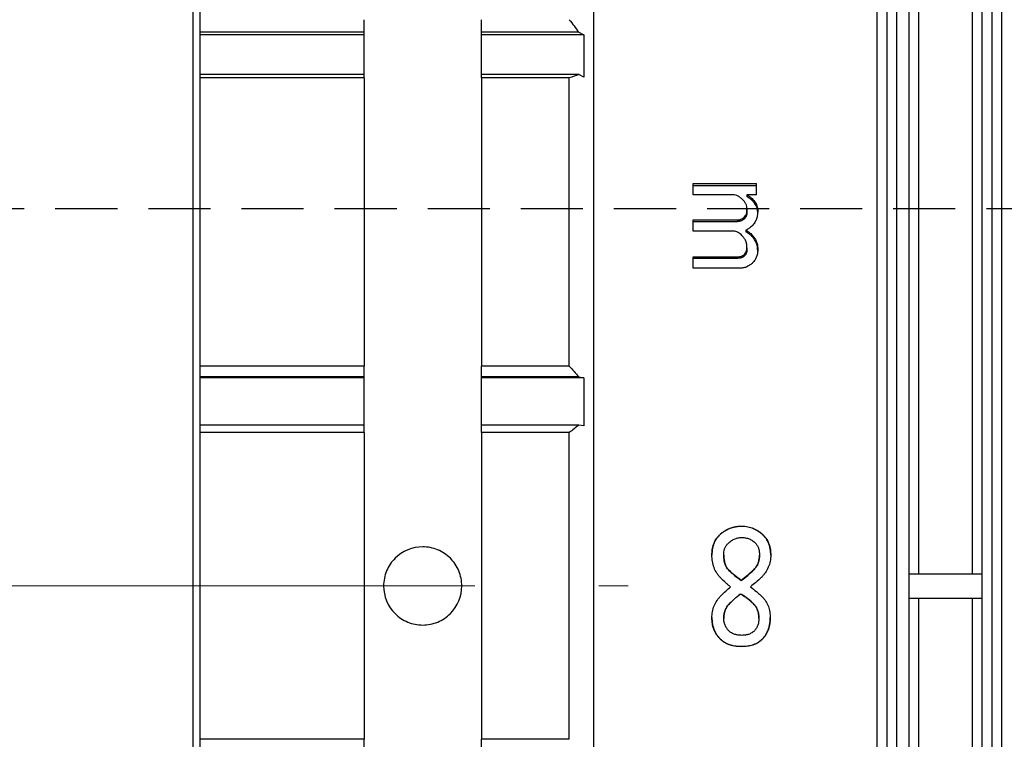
# Model space of a CAD drawing. Header units: millimetres. Extents: x 10 to 287, y 8 to 201.
# Tile 8 of 27: x 85 to 105, y 110 to 124. Entities that reach past the tile are written whole.
import ezdxf

# ---------------------------------------------------------------- set-up
doc = ezdxf.new("R2010")
doc.units = ezdxf.units.MM
doc.linetypes.add('CENTERX2', pattern=[20.32, 12.7, -2.54, 2.54, -2.54])
doc.linetypes.add('HIDDEN', pattern=[1.905, 1.27, -0.635])
doc.layers.add('補助線', color=252, linetype='Continuous', plot=False)
doc.styles.add('SLDTEXTSTYLE2', font='TXT', dxfattribs={"width": 0.7, "bigfont": 'bigfont'})
doc.dimstyles.new('SLDDIMSTYLE0', dxfattribs={"dimtxt": 3.638021, "dimasz": 3, "dimexe": 0, "dimexo": 0.0625, "dimgap": 0.909505, "dimtad": 3, "dimdec": 1, "dimrnd": 1e-09, "dimzin": 12, "dimdsep": 46, "dimtxsty": 'SLDTEXTSTYLE2', "dimsah": 1, "dimcen": 0.09, "dimadec": 0, "dimazin": 3, "dimtfac": 1, "dimtdec": 3, "dimtofl": 0, "dimtmove": 0, "dimatfit": 3, "dimfxl": 1, "dimfrac": 2, "dimtolj": 1, "dimtzin": 12, "dimarcsym": 0})
doc.dimstyles.new('SLDDIMSTYLE2', dxfattribs={"dimtxt": 3.638021, "dimasz": 3, "dimexe": 0, "dimexo": 0.0625, "dimgap": 0.909505, "dimtad": 3, "dimdec": 0, "dimrnd": 1e-09, "dimzin": 12, "dimdsep": 46, "dimtxsty": 'SLDTEXTSTYLE2', "dimsah": 1, "dimcen": 0.09, "dimadec": 0, "dimazin": 3, "dimtfac": 1, "dimtdec": 3, "dimtofl": 0, "dimtmove": 0, "dimatfit": 3, "dimfxl": 1, "dimfrac": 2, "dimtolj": 1, "dimtzin": 12, "dimarcsym": 0})

# ---------------------------------------------------------------- blocks, each defined once
blk = doc.blocks.new('_D')
at = {"color": 7, "linetype": 'Continuous', "lineweight": 0, "transparency": 16777216}
for p, q in [((66.389, 113.694), (66.389, 172.294)), ((120.142, 132.244), (120.142, 172.294)), ((66.389, 171.294), (120.142, 171.294))]:
    blk.add_line(p, q, dxfattribs=at)
at = {"color": 7, "linetype": 'Continuous', "lineweight": 18, "transparency": 16777216}
for points in [[(66.389, 171.294), (69.389, 170.794), (69.389, 171.794)], [(120.142, 171.294), (117.142, 171.794), (117.142, 170.794)]]:
    blk.add_solid(points, dxfattribs=at)
at = {"color": 7, "linetype": 'Continuous', "lineweight": 18, "transparency": 16777216, "insert": (91.819, 175.387), "char_height": 3.175, "attachment_point": 1, "style": 'SLDTEXTSTYLE2'}
blk.add_mtext('53.8', dxfattribs=at)
blk = doc.blocks.new('_D_2')
at = {"color": 7, "linetype": 'Continuous', "lineweight": 0, "transparency": 16777216}
for p, q in [((97.222, 134.684), (174.272, 134.684)), ((173.272, 134.684), (173.272, 90.705)), ((97.222, 90.705), (174.272, 90.705))]:
    blk.add_line(p, q, dxfattribs=at)
at = {"color": 7, "linetype": 'Continuous', "lineweight": 18, "transparency": 16777216}
for points in [[(173.272, 134.684), (172.772, 131.684), (173.772, 131.684)], [(173.272, 90.705), (173.772, 93.705), (172.772, 93.705)]]:
    blk.add_solid(points, dxfattribs=at)
at = {"color": 7, "linetype": 'Continuous', "lineweight": 18, "transparency": 16777216, "char_height": 3.175, "attachment_point": 1, "rotation": 90, "style": 'SLDTEXTSTYLE2'}
for s, insert in [('44', (169.18, 112.869)), ('%%c', (169.18, 108.847))]:
    blk.add_mtext(s, dxfattribs=dict(at, insert=insert))

msp = doc.modelspace()

# ---------------------------------------------------------------- linework, layer by layer
at = {"color": 7, "linetype": 'Continuous', "lineweight": 25}
for p, q in [((88.5259, 84.4479), (88.5259, 140.9408)), ((88.6724, 84.8015), (88.6724, 140.5873)), ((96.7224, 91.1944), (96.7224, 134.1944)), ((102.5224, 91.1944), (102.5224, 134.1944)), ((103.3724, 112.9444), (103.3724, 134.1944)), ((104.4724, 112.9444), (104.4724, 134.1944)), ((105.0724, 94.0748), (105.0724, 134.1944)), ((102.7224, 91.3944), (102.7224, 133.9944)), ((103.1724, 112.9444), (103.1724, 133.9944)), ((104.6724, 112.9444), (104.6724, 133.9944)), ((104.8724, 94.248), (104.8724, 133.9944)), ((102.9224, 93.8944), (102.9224, 131.4944)), ((92.0224, 124.0274), (92.0224, 124.2858)), ((94.4224, 124.0274), (94.4224, 124.2858)), ((92.0224, 124.0274), (88.6724, 124.0274)), ((92.0224, 123.9774), (88.6724, 123.9774)), ((92.0224, 123.9774), (92.0224, 124.0274)), ((92.0224, 123.1614), (92.0224, 123.9774)), ((96.4166, 124.0274), (94.4224, 124.0274)), ((94.4224, 123.9774), (94.4224, 124.0274)), ((96.5166, 123.9774), (94.4224, 123.9774)), ((94.4224, 123.1614), (94.4224, 123.9774)), ((96.4166, 124.0274), (96.5166, 123.9774)), ((92.0224, 123.1614), (88.6724, 123.1614)), ((92.0224, 123.0921), (88.6724, 123.0921)), ((92.0224, 123.0921), (92.0224, 123.1614)), ((92.0224, 123.0921), (92.0224, 117.1915)), ((96.4166, 123.1614), (94.4224, 123.1614)), ((94.4224, 123.0921), (94.4224, 123.1614)), ((96.2224, 123.0921), (94.4224, 123.0921)), ((94.4224, 123.0921), (94.4224, 117.1915)), ((96.2224, 117.1915), (96.2224, 123.0921)), ((96.5166, 123.1114), (96.4166, 123.1614)), ((98.7571, 120.9317), (100.0544, 120.9317)), ((98.7571, 120.7033), (98.7571, 120.9317)), ((98.7571, 120.8934), (100.0544, 120.8934)), ((100.0544, 120.7033), (100.0544, 120.9317)), ((99.568, 120.7033), (98.7571, 120.7033)), ((100.0544, 120.7033), (99.8575, 120.7033)), ((99.8575, 120.7033), (99.8575, 120.6661)), ((99.8575, 120.4015), (99.8575, 120.3656)), ((100.0776, 120.3798), (100.0776, 120.3441)), ((98.7571, 120.188), (99.6606, 120.188)), ((98.7571, 119.9563), (98.7571, 120.188)), ((98.7571, 120.1531), (99.6606, 120.1531)), ((99.6606, 120.188), (99.6606, 120.1531)), ((99.7996, 120.239), (99.7996, 120.2039)), ((99.5795, 119.9563), (98.7571, 119.9563)), ((99.8344, 119.9781), (99.8344, 119.9442)), ((99.8575, 119.6173), (99.8575, 119.5851)), ((100.0776, 119.5844), (100.0776, 119.5524)), ((98.7571, 119.4339), (99.6722, 119.4339)), ((98.7571, 119.1992), (98.7571, 119.4339)), ((98.7571, 119.4025), (99.6722, 119.4025)), ((99.6722, 119.4339), (99.6722, 119.4025)), ((99.788, 119.4636), (99.788, 119.4321)), ((99.7185, 119.1992), (98.7571, 119.1992)), ((92.0224, 117.1915), (88.6724, 117.1915)), ((92.0224, 116.9723), (92.0224, 117.1915)), ((96.2224, 117.1915), (94.4224, 117.1915)), ((94.4224, 116.9723), (94.4224, 117.1915)), ((92.0224, 116.9723), (88.6724, 116.9723)), ((92.0224, 116.9549), (88.6724, 116.9549)), ((92.0224, 116.9549), (92.0224, 116.9723)), ((92.0224, 115.9875), (92.0224, 116.9549)), ((96.4166, 116.9723), (94.4224, 116.9723)), ((94.4224, 116.9549), (94.4224, 116.9723)), ((96.5166, 116.9549), (94.4224, 116.9549)), ((94.4224, 115.9875), (94.4224, 116.9549)), ((96.4166, 116.9723), (96.5166, 116.9549)), ((92.0224, 115.9875), (88.6724, 115.9875)), ((92.0224, 115.834), (92.0224, 115.9875)), ((96.4166, 115.9875), (94.4224, 115.9875)), ((94.4224, 115.834), (94.4224, 115.9875)), ((96.5166, 115.9701), (96.4166, 115.9875)), ((92.0224, 115.834), (88.6724, 115.834)), ((92.0224, 115.834), (92.0224, 109.5547)), ((96.2224, 115.834), (94.4224, 115.834)), ((94.4224, 115.834), (94.4224, 109.5547)), ((96.2224, 109.5547), (96.2224, 115.834)), ((99.7533, 113.9177), (99.7533, 113.912)), ((99.29, 113.7326), (99.29, 113.7278)), ((100.1934, 113.7326), (100.1934, 113.7278)), ((99.1394, 113.3276), (99.1394, 113.3246)), ((99.3826, 113.3246), (99.3826, 113.3276)), ((100.1124, 113.3246), (100.1124, 113.3276)), ((100.344, 113.3276), (100.344, 113.3246)), ((99.9965, 113.0249), (99.9965, 113.0265)), ((99.4869, 113.0134), (99.4869, 113.0149)), ((103.1724, 112.9444), (103.3724, 112.9444)), ((103.1724, 112.4444), (103.1724, 112.9444)), ((103.3724, 112.9444), (104.4724, 112.9444)), ((104.4724, 112.9444), (104.6724, 112.9444)), ((104.6724, 112.4444), (104.6724, 112.9444)), ((99.5216, 112.679), (99.5216, 112.6791)), ((99.7417, 112.8059), (99.7417, 112.8064)), ((99.927, 112.679), (99.927, 112.6791)), ((99.7301, 112.5292), (99.7301, 112.5284)), ((103.1724, 91.3944), (103.1724, 112.4444)), ((103.1724, 112.4444), (103.3724, 112.4444)), ((103.3724, 91.1944), (103.3724, 112.4444)), ((103.3724, 112.4444), (104.4724, 112.4444)), ((104.4724, 91.1944), (104.4724, 112.4444)), ((104.4724, 112.4444), (104.6724, 112.4444)), ((104.6724, 91.3944), (104.6724, 112.4444)), ((99.4985, 112.3332), (99.4985, 112.3315)), ((100.0081, 112.3102), (100.0081, 112.3084)), ((99.1394, 112.042), (99.1394, 112.0451)), ((99.3826, 112.0335), (99.3826, 112.0305)), ((100.1008, 112.0335), (100.1008, 112.0305)), ((100.3324, 112.042), (100.3324, 112.0451)), ((99.3131, 111.6022), (99.3131, 111.6073)), ((99.7533, 111.4519), (99.7533, 111.4577)), ((100.1703, 111.6022), (100.1703, 111.6073)), ((92.0224, 109.5547), (88.6724, 109.5547)), ((92.0224, 109.4012), (92.0224, 109.5547)), ((96.2224, 109.5547), (94.4224, 109.5547)), ((94.4224, 109.4012), (94.4224, 109.5547))]:
    msp.add_line(p, q, dxfattribs=at)
at = {"color": 7, "linetype": 'CENTERX2', "lineweight": 18}
msp.add_line((61.2665, 112.6944), (97.425, 112.6944), dxfattribs=at)
at = {"color": 7, "linetype": 'Continuous', "lineweight": 25}
for points in [[(96.2224, 124.2858), (96.2873, 124.1998), (96.352, 124.1137), (96.4166, 124.0274)], [(96.5166, 123.9774), (96.5243, 123.6887), (96.5243, 123.4), (96.5166, 123.1114)], [(96.4166, 123.1614), (96.352, 123.1382), (96.2873, 123.1152), (96.2224, 123.0921)], [(96.2224, 117.1915), (96.2873, 117.1185), (96.352, 117.0455), (96.4166, 116.9723)], [(96.5166, 116.9549), (96.5243, 116.6267), (96.5243, 116.2984), (96.5166, 115.9701)], [(96.4166, 115.9875), (96.352, 115.9363), (96.2873, 115.8851), (96.2224, 115.834)]]:
    msp.add_open_spline(points, degree=3, dxfattribs=at)
for points, knots in [([(99.7649, 120.6065), (99.751, 120.6187), (99.7233, 120.643), (99.6767, 120.6736), (99.6252, 120.6983), (99.587, 120.7017), (99.568, 120.7033)], [0, 0, 0, 0, 0.2503051, 0.5004036, 0.7502186, 1, 1, 1, 1]), ([(99.8575, 120.7033), (99.8863, 120.6836), (99.9438, 120.6442), (100.0162, 120.5696), (100.0577, 120.4948), (100.0753, 120.4299), (100.0768, 120.3965), (100.0776, 120.3798)], [0, 0, 0, 0, 0.2502174, 0.5001662, 0.749766, 0.8748425, 1, 1, 1, 1]), ([(99.8575, 120.4015), (99.8566, 120.4206), (99.8547, 120.4588), (99.8357, 120.5137), (99.8065, 120.5644), (99.7787, 120.5925), (99.7649, 120.6065)], [0, 0, 0, 0, 0.2501454, 0.4999768, 0.7498264, 1, 1, 1, 1]), ([(100.0776, 120.3441), (100.0766, 120.3661), (100.0753, 120.3827), (100.0732, 120.3951), (100.0728, 120.3977), (100.0721, 120.4016), (100.0717, 120.4036), (100.0704, 120.4096), (100.0694, 120.4136), (100.0663, 120.4257), (100.0637, 120.4338), (100.0578, 120.4503), (100.055, 120.4572), (100.0483, 120.4721), (100.0446, 120.4795), (100.0325, 120.5016), (100.0231, 120.5161), (100.0098, 120.534), (100.0079, 120.5365), (100.003, 120.5426), (100.0005, 120.5456), (99.9927, 120.5548), (99.9871, 120.5609), (99.9694, 120.5795), (99.9562, 120.592), (99.9397, 120.6062), (99.939, 120.6068), (99.9363, 120.6091), (99.935, 120.6102), (99.9308, 120.6136), (99.9279, 120.6159), (99.9188, 120.6231), (99.9123, 120.628), (99.8913, 120.6434), (99.8754, 120.6544), (99.8575, 120.6661)], [0, 0, 0, 0, 0.125, 0.125, 0.140625, 0.140625, 0.15625, 0.15625, 0.1875, 0.1875, 0.25, 0.25, 0.3125, 0.3125, 0.375, 0.375, 0.5, 0.5, 0.53125, 0.53125, 0.5625, 0.5625, 0.625, 0.625, 0.75, 0.75, 0.765625, 0.765625, 0.78125, 0.78125, 0.8125, 0.8125, 0.875, 0.875, 1, 1, 1, 1]), ([(99.7996, 120.239), (99.8098, 120.2503), (99.8301, 120.2728), (99.8467, 120.3145), (99.8565, 120.3575), (99.8572, 120.3868), (99.8575, 120.4015)], [0, 0, 0, 0, 0.2499136, 0.4997484, 0.7497408, 1, 1, 1, 1]), ([(99.8575, 120.3656), (99.857, 120.3462), (99.8562, 120.3316), (99.8549, 120.3208), (99.8546, 120.3185), (99.8541, 120.3149), (99.8538, 120.3131), (99.8529, 120.3078), (99.8522, 120.3042), (99.8498, 120.2936), (99.8479, 120.2864), (99.8433, 120.2721), (99.8403, 120.2639), (99.8343, 120.2505), (99.8312, 120.2443), (99.8261, 120.2361), (99.8249, 120.2344), (99.8213, 120.2293), (99.8192, 120.2266), (99.8121, 120.2178), (99.8064, 120.2113), (99.7996, 120.2039)], [0, 0, 0, 0, 0.25, 0.25, 0.28125, 0.28125, 0.3125, 0.3125, 0.375, 0.375, 0.5, 0.5, 0.625, 0.625, 0.75, 0.75, 0.8125, 0.8125, 0.875, 0.875, 1, 1, 1, 1]), ([(100.0776, 120.3798), (100.0766, 120.3514), (100.0746, 120.2946), (100.0563, 120.2105), (100.0262, 120.1445), (99.9928, 120.0967), (99.9721, 120.0757), (99.9618, 120.0652)], [0, 0, 0, 0, 0.2501107, 0.5001169, 0.7498465, 0.8749034, 1, 1, 1, 1]), ([(99.6606, 120.188), (99.6733, 120.1887), (99.6987, 120.1902), (99.7349, 120.2018), (99.7691, 120.2177), (99.7894, 120.2319), (99.7996, 120.239)], [0, 0, 0, 0, 0.2500047, 0.4998911, 0.7498443, 1, 1, 1, 1]), ([(99.7996, 120.2039), (99.786, 120.1945), (99.7756, 120.1877), (99.7667, 120.1825), (99.7633, 120.1806), (99.7579, 120.1778), (99.7551, 120.1765), (99.7467, 120.1725), (99.7407, 120.17), (99.7284, 120.1652), (99.7215, 120.1629), (99.7095, 120.1593), (99.7038, 120.1579), (99.693, 120.1559), (99.6888, 120.1554), (99.6762, 120.1541), (99.6689, 120.1536), (99.6606, 120.1531)], [0, 0, 0, 0, 0.25, 0.25, 0.3125, 0.3125, 0.375, 0.375, 0.5, 0.5, 0.625, 0.625, 0.75, 0.75, 0.875, 0.875, 1, 1, 1, 1]), ([(99.7533, 119.869), (99.7412, 119.88), (99.7169, 119.9021), (99.6755, 119.9293), (99.6301, 119.9517), (99.5964, 119.9548), (99.5795, 119.9563)], [0, 0, 0, 0, 0.250302, 0.5003848, 0.7502548, 1, 1, 1, 1]), ([(99.8575, 119.6173), (99.8566, 119.6405), (99.8547, 119.6869), (99.8349, 119.7543), (99.8023, 119.8171), (99.7696, 119.8517), (99.7533, 119.869)], [0, 0, 0, 0, 0.2501996, 0.5001422, 0.7500213, 1, 1, 1, 1]), ([(99.9618, 120.0652), (99.9424, 120.0483), (99.9036, 120.0144), (99.8574, 119.9902), (99.8344, 119.9781)], [0, 0, 0, 0, 0.5007953, 1, 1, 1, 1]), ([(99.8344, 119.9781), (99.852, 119.9672), (99.8873, 119.9454), (99.9518, 119.894), (100.0194, 119.8163), (100.0606, 119.7231), (100.0754, 119.6444), (100.0769, 119.6044), (100.0776, 119.5844)], [0, 0, 0, 0, 0.1252129, 0.250368, 0.5000279, 0.7496743, 0.8747947, 1, 1, 1, 1]), ([(100.0776, 119.5524), (100.0766, 119.5789), (100.0754, 119.5988), (100.0737, 119.6136), (100.0733, 119.6169), (100.0727, 119.6219), (100.0723, 119.6244), (100.0712, 119.6318), (100.0704, 119.6368), (100.0676, 119.6514), (100.0654, 119.6611), (100.0524, 119.7086), (100.0361, 119.7454), (100.0087, 119.7888), (100.0034, 119.7963), (99.9916, 119.8122), (99.9854, 119.82), (99.9656, 119.8431), (99.951, 119.858), (99.9188, 119.8867), (99.9032, 119.899), (99.8845, 119.9121), (99.8837, 119.9127), (99.8805, 119.9148), (99.8788, 119.916), (99.8734, 119.9196), (99.8694, 119.9222), (99.8564, 119.9305), (99.8461, 119.937), (99.8344, 119.9442)], [0, 0, 0, 0, 0.125, 0.125, 0.140625, 0.140625, 0.15625, 0.15625, 0.1875, 0.1875, 0.25, 0.25, 0.5, 0.5, 0.5625, 0.5625, 0.625, 0.625, 0.75, 0.75, 0.875, 0.875, 0.890625, 0.890625, 0.90625, 0.90625, 0.9375, 0.9375, 1, 1, 1, 1]), ([(99.788, 119.4636), (99.7983, 119.4742), (99.8188, 119.4953), (99.841, 119.5331), (99.8552, 119.5743), (99.8568, 119.603), (99.8575, 119.6173)], [0, 0, 0, 0, 0.2501899, 0.5000452, 0.7498596, 1, 1, 1, 1]), ([(99.8575, 119.5851), (99.8565, 119.5661), (99.8551, 119.5519), (99.8528, 119.5403), (99.8518, 119.5359), (99.85, 119.5292), (99.849, 119.5259), (99.8456, 119.5157), (99.8429, 119.5088), (99.8333, 119.488), (99.8259, 119.4758), (99.8153, 119.4619), (99.8142, 119.4607), (99.8103, 119.456), (99.8081, 119.4535), (99.8007, 119.4454), (99.7949, 119.4391), (99.788, 119.4321)], [0, 0, 0, 0, 0.25, 0.25, 0.3125, 0.3125, 0.375, 0.375, 0.5, 0.5, 0.75, 0.75, 0.8125, 0.8125, 0.875, 0.875, 1, 1, 1, 1]), ([(100.0776, 119.5844), (100.0767, 119.5594), (100.075, 119.5095), (100.057, 119.4361), (100.0253, 119.3664), (99.9907, 119.3285), (99.9734, 119.3095)], [0, 0, 0, 0, 0.2502429, 0.5002847, 0.7501737, 1, 1, 1, 1]), ([(99.6722, 119.4339), (99.6925, 119.4349), (99.723, 119.4365), (99.7619, 119.4486), (99.7793, 119.4586), (99.788, 119.4636)], [0, 0, 0, 0, 0.4997843, 0.7497989, 1, 1, 1, 1]), ([(99.788, 119.4321), (99.7765, 119.4255), (99.7676, 119.4208), (99.7598, 119.4175), (99.7569, 119.4163), (99.7523, 119.4146), (99.75, 119.4138), (99.7428, 119.4115), (99.7378, 119.4102), (99.73, 119.4084), (99.7289, 119.4082), (99.7249, 119.4074), (99.7228, 119.407), (99.7163, 119.406), (99.7116, 119.4054), (99.6965, 119.4038), (99.6851, 119.403), (99.6722, 119.4025)], [0, 0, 0, 0, 0.25, 0.25, 0.3125, 0.3125, 0.375, 0.375, 0.5, 0.5, 0.5625, 0.5625, 0.625, 0.625, 0.75, 0.75, 1, 1, 1, 1]), ([(99.9734, 119.3095), (99.9558, 119.2939), (99.9206, 119.2628), (99.8586, 119.2276), (99.7905, 119.2035), (99.7425, 119.2006), (99.7185, 119.1992)], [0, 0, 0, 0, 0.2502112, 0.5001793, 0.7501253, 1, 1, 1, 1]), ([(99.29, 113.7326), (99.3055, 113.7474), (99.3365, 113.7768), (99.4055, 113.8272), (99.5006, 113.8774), (99.6043, 113.9054), (99.6892, 113.9161), (99.7319, 113.9172), (99.7533, 113.9177)], [0, 0, 0, 0, 0.1251079, 0.2501764, 0.499954, 0.7498012, 0.874882, 1, 1, 1, 1]), ([(99.7533, 113.912), (99.7247, 113.9113), (99.7034, 113.9104), (99.6875, 113.9092), (99.684, 113.909), (99.6787, 113.9085), (99.676, 113.9083), (99.6681, 113.9075), (99.6628, 113.9069), (99.6469, 113.9049), (99.6363, 113.9033), (99.583, 113.8941), (99.5412, 113.8826), (99.4634, 113.8524), (99.4255, 113.8327), (99.3706, 113.7965), (99.3528, 113.7835), (99.3354, 113.7691), (99.3345, 113.7684), (99.3315, 113.7658), (99.3299, 113.7644), (99.3249, 113.76), (99.3212, 113.7568), (99.3094, 113.746), (99.3003, 113.7376), (99.29, 113.7278)], [0, 0, 0, 0, 0.125, 0.125, 0.140625, 0.140625, 0.15625, 0.15625, 0.1875, 0.1875, 0.25, 0.25, 0.5, 0.5, 0.75, 0.75, 0.875, 0.875, 0.890625, 0.890625, 0.90625, 0.90625, 0.9375, 0.9375, 1, 1, 1, 1]), ([(99.7533, 113.9177), (99.7737, 113.9171), (99.8146, 113.916), (99.8957, 113.9046), (99.9941, 113.8747), (100.1026, 113.8153), (100.1631, 113.7602), (100.1934, 113.7326)], [0, 0, 0, 0, 0.1251317, 0.2502187, 0.5000753, 0.7499741, 1, 1, 1, 1]), ([(100.1934, 113.7278), (100.1562, 113.7627), (100.1249, 113.7888), (100.0981, 113.8074), (100.0953, 113.8092), (100.091, 113.8121), (100.0889, 113.8135), (100.0824, 113.8178), (100.078, 113.8205), (100.0649, 113.8287), (100.0561, 113.8338), (100.0293, 113.8486), (100.0111, 113.8575), (99.9553, 113.8811), (99.9167, 113.8927), (99.8546, 113.9047), (99.8347, 113.9075), (99.812, 113.9094), (99.811, 113.9094), (99.8072, 113.9097), (99.8052, 113.9098), (99.7988, 113.9102), (99.7941, 113.9105), (99.7788, 113.9112), (99.7669, 113.9116), (99.7533, 113.912)], [0, 0, 0, 0, 0.25, 0.25, 0.265625, 0.265625, 0.28125, 0.28125, 0.3125, 0.3125, 0.375, 0.375, 0.5, 0.5, 0.75, 0.75, 0.875, 0.875, 0.890625, 0.890625, 0.90625, 0.90625, 0.9375, 0.9375, 1, 1, 1, 1]), ([(99.1394, 113.3276), (99.1407, 113.3646), (99.1434, 113.4386), (99.1701, 113.547), (99.2091, 113.6316), (99.2522, 113.6919), (99.2774, 113.7191), (99.29, 113.7326)], [0, 0, 0, 0, 0.2500674, 0.4999886, 0.7497782, 0.8748636, 1, 1, 1, 1]), ([(99.29, 113.7278), (99.2732, 113.7098), (99.2609, 113.6961), (99.2521, 113.6853), (99.2502, 113.683), (99.2474, 113.6794), (99.246, 113.6776), (99.2418, 113.6721), (99.2391, 113.6684), (99.231, 113.6572), (99.2258, 113.6495), (99.2159, 113.6337), (99.2118, 113.6267), (99.2033, 113.6111), (99.1991, 113.6031), (99.1873, 113.5782), (99.18, 113.5605), (99.1718, 113.5373), (99.1706, 113.5338), (99.1679, 113.5255), (99.1666, 113.5213), (99.1628, 113.5085), (99.1605, 113.4998), (99.1539, 113.473), (99.1502, 113.4543), (99.1468, 113.4323), (99.1466, 113.431), (99.1461, 113.4272), (99.1458, 113.4253), (99.145, 113.4194), (99.1446, 113.4154), (99.1432, 113.403), (99.1425, 113.3943), (99.1405, 113.3667), (99.1397, 113.3466), (99.1394, 113.3246)], [0, 0, 0, 0, 0.125, 0.125, 0.140625, 0.140625, 0.15625, 0.15625, 0.1875, 0.1875, 0.25, 0.25, 0.3125, 0.3125, 0.375, 0.375, 0.5, 0.5, 0.53125, 0.53125, 0.5625, 0.5625, 0.625, 0.625, 0.75, 0.75, 0.765625, 0.765625, 0.78125, 0.78125, 0.8125, 0.8125, 0.875, 0.875, 1, 1, 1, 1]), ([(99.4637, 113.5591), (99.4837, 113.5774), (99.5237, 113.614), (99.5942, 113.6553), (99.672, 113.6814), (99.7262, 113.6847), (99.7533, 113.6864)], [0, 0, 0, 0, 0.250117, 0.5001081, 0.7500273, 1, 1, 1, 1]), ([(99.7533, 113.6864), (99.7669, 113.6861), (99.7925, 113.6855), (99.8435, 113.6778), (99.9048, 113.6604), (99.9733, 113.6227), (100.0117, 113.5882), (100.0313, 113.5706)], [0, 0, 0, 0, 0.1318212, 0.2482942, 0.5001647, 0.7456303, 1, 1, 1, 1]), ([(100.1934, 113.7326), (100.206, 113.7191), (100.2312, 113.6919), (100.2743, 113.6316), (100.3133, 113.547), (100.34, 113.4386), (100.3427, 113.3646), (100.344, 113.3276)], [0, 0, 0, 0, 0.1251363, 0.2502215, 0.500011, 0.7499323, 1, 1, 1, 1]), ([(100.344, 113.3246), (100.3434, 113.3685), (100.3408, 113.4053), (100.3359, 113.4366), (100.3355, 113.4396), (100.3347, 113.4445), (100.3342, 113.4469), (100.333, 113.454), (100.3321, 113.4588), (100.3293, 113.4728), (100.3273, 113.482), (100.3207, 113.5088), (100.3157, 113.5258), (100.3085, 113.546), (100.3066, 113.5512), (100.3031, 113.5602), (100.3014, 113.5647), (100.2959, 113.5779), (100.2921, 113.5865), (100.2803, 113.6114), (100.2717, 113.627), (100.2579, 113.6489), (100.2524, 113.6572), (100.2416, 113.6722), (100.236, 113.6795), (100.2289, 113.6883), (100.2283, 113.689), (100.226, 113.6916), (100.2249, 113.693), (100.2211, 113.6974), (100.2183, 113.7006), (100.2091, 113.7109), (100.2018, 113.7188), (100.1934, 113.7278)], [0, 0, 0, 0, 0.25, 0.25, 0.265625, 0.265625, 0.28125, 0.28125, 0.3125, 0.3125, 0.375, 0.375, 0.5, 0.5, 0.53125, 0.53125, 0.5625, 0.5625, 0.625, 0.625, 0.75, 0.75, 0.8125, 0.8125, 0.875, 0.875, 0.890625, 0.890625, 0.90625, 0.90625, 0.9375, 0.9375, 1, 1, 1, 1]), ([(92.4224, 112.6944), (92.4224, 112.8001), (92.4432, 112.9038), (92.5235, 113.0976), (92.5829, 113.1863), (92.8043, 113.4077), (93.0132, 113.4943), (93.3263, 113.4944), (93.4312, 113.4737), (93.6249, 113.3936), (93.7131, 113.335), (93.8625, 113.1857), (93.9212, 113.0977), (94.0016, 112.9038), (94.0223, 112.7991), (94.0224, 112.4858), (93.936, 112.2769), (93.7149, 112.0554), (93.6261, 111.9958), (93.4326, 111.9154), (93.3287, 111.8945), (93.1176, 111.8943), (93.0138, 111.9149), (92.8197, 111.9952), (92.731, 112.0545), (92.5093, 112.2758), (92.4224, 112.4829), (92.4224, 112.6944)], [0, 0, 0, 0, 0.0625, 0.0625, 0.125, 0.125, 0.25, 0.25, 0.3125, 0.3125, 0.375, 0.375, 0.4375, 0.4375, 0.5, 0.5, 0.625, 0.625, 0.6875, 0.6875, 0.75, 0.75, 0.8125, 0.8125, 0.875, 0.875, 1, 1, 1, 1]), ([(99.3826, 113.3276), (99.3833, 113.3486), (99.3847, 113.3906), (99.3979, 113.4523), (99.4225, 113.5111), (99.45, 113.5431), (99.4637, 113.5591)], [0, 0, 0, 0, 0.2501938, 0.500343, 0.7502271, 1, 1, 1, 1]), ([(100.0313, 113.5706), (100.0455, 113.5539), (100.074, 113.5203), (100.0976, 113.458), (100.1104, 113.3934), (100.1117, 113.3495), (100.1124, 113.3276)], [0, 0, 0, 0, 0.2496602, 0.4995552, 0.7497434, 1, 1, 1, 1]), ([(99.3247, 112.8527), (99.3098, 112.8687), (99.2799, 112.9005), (99.2282, 112.9711), (99.1791, 113.0692), (99.1448, 113.1966), (99.1412, 113.2839), (99.1394, 113.3276)], [0, 0, 0, 0, 0.1251296, 0.2502098, 0.500033, 0.7499446, 1, 1, 1, 1]), ([(99.4869, 113.0149), (99.4773, 113.0253), (99.4583, 113.0461), (99.428, 113.0939), (99.4015, 113.1597), (99.385, 113.243), (99.3834, 113.2994), (99.3826, 113.3276)], [0, 0, 0, 0, 0.1250852, 0.2501478, 0.4998556, 0.7498251, 1, 1, 1, 1]), ([(99.3826, 113.3246), (99.383, 113.3068), (99.3836, 113.2909), (99.3847, 113.2699), (99.3852, 113.2634), (99.3859, 113.2543), (99.3862, 113.2514), (99.3867, 113.2458), (99.3869, 113.2442), (99.389, 113.2261), (99.3913, 113.212), (99.3955, 113.1914), (99.397, 113.1846), (99.4003, 113.1713), (99.4019, 113.1656), (99.4084, 113.1435), (99.4133, 113.1297), (99.4214, 113.1102), (99.4242, 113.104), (99.4286, 113.095), (99.4301, 113.092), (99.4331, 113.0862), (99.4344, 113.0839), (99.4401, 113.0739), (99.4439, 113.0676), (99.4497, 113.0588), (99.4516, 113.0559), (99.4554, 113.0504), (99.4578, 113.0472), (99.465, 113.0376), (99.4742, 113.027), (99.4869, 113.0134)], [0, 0, 0, 0, 0.125, 0.125, 0.1875, 0.1875, 0.21875, 0.21875, 0.25, 0.25, 0.375, 0.375, 0.4375, 0.4375, 0.5, 0.5, 0.625, 0.625, 0.6875, 0.6875, 0.71875, 0.71875, 0.75, 0.75, 0.8125, 0.8125, 0.84375, 0.84375, 0.875, 0.875, 1, 1, 1, 1]), ([(100.1124, 113.3276), (100.1112, 113.2999), (100.109, 113.2447), (100.088, 113.164), (100.0517, 113.0886), (100.0149, 113.0472), (99.9965, 113.0265)], [0, 0, 0, 0, 0.2501351, 0.5001836, 0.7500162, 1, 1, 1, 1]), ([(99.9965, 113.0249), (100.0076, 113.0366), (100.0174, 113.0478), (100.0304, 113.0638), (100.0345, 113.0691), (100.0401, 113.0767), (100.0419, 113.0792), (100.0453, 113.0841), (100.0467, 113.0861), (100.0561, 113.1006), (100.063, 113.1126), (100.0753, 113.1371), (100.0809, 113.1503), (100.09, 113.175), (100.0939, 113.1879), (100.0991, 113.2078), (100.1007, 113.2146), (100.1028, 113.2249), (100.1035, 113.2284), (100.1048, 113.2354), (100.1056, 113.2397), (100.1096, 113.2641), (100.1117, 113.2915), (100.1124, 113.3246)], [0, 0, 0, 0, 0.125, 0.125, 0.1875, 0.1875, 0.21875, 0.21875, 0.25, 0.25, 0.375, 0.375, 0.5, 0.5, 0.625, 0.625, 0.6875, 0.6875, 0.71875, 0.71875, 0.75, 0.75, 1, 1, 1, 1]), ([(100.344, 113.3276), (100.3435, 113.306), (100.3425, 113.2629), (100.3293, 113.1776), (100.2978, 113.0738), (100.2442, 112.9796), (100.192, 112.9109), (100.1621, 112.8799), (100.1471, 112.8643)], [0, 0, 0, 0, 0.1251134, 0.250187, 0.5000017, 0.7497988, 0.874882, 1, 1, 1, 1]), ([(99.9965, 113.0265), (99.956, 112.9875), (99.875, 112.9096), (99.7861, 112.8408), (99.7417, 112.8064)], [0, 0, 0, 0, 0.5000008, 1, 1, 1, 1]), ([(99.7417, 112.8059), (99.7939, 112.8454), (99.8367, 112.8796), (99.9094, 112.9422), (99.9506, 112.9802), (99.9965, 113.0249)], [0, 0, 0, 0, 0.5, 0.5, 1, 1, 1, 1]), ([(99.5216, 112.679), (99.5035, 112.6926), (99.4693, 112.7183), (99.4035, 112.7762), (99.3568, 112.8215), (99.3247, 112.8527)], [0, 0, 0, 0, 0.2579659, 0.4887492, 1, 1, 1, 1]), ([(99.7417, 112.8064), (99.6969, 112.8383), (99.6073, 112.9022), (99.527, 112.9773), (99.4869, 113.0149)], [0, 0, 0, 0, 0.500052, 1, 1, 1, 1]), ([(99.4869, 113.0134), (99.5096, 112.9916), (99.5311, 112.9716), (99.5618, 112.9443), (99.5718, 112.9356), (99.5863, 112.9233), (99.5911, 112.9193), (99.6005, 112.9115), (99.6056, 112.9073), (99.6421, 112.8779), (99.6861, 112.8452), (99.7417, 112.8059)], [0, 0, 0, 0, 0.25, 0.25, 0.375, 0.375, 0.4375, 0.4375, 0.5, 0.5, 1, 1, 1, 1]), ([(100.1471, 112.8643), (100.1122, 112.8313), (100.0425, 112.7652), (99.9655, 112.7077), (99.927, 112.679)], [0, 0, 0, 0, 0.4999566, 1, 1, 1, 1]), ([(99.3247, 112.4937), (99.3567, 112.5255), (99.4206, 112.589), (99.488, 112.649), (99.5216, 112.679)], [0, 0, 0, 0, 0.5000101, 1, 1, 1, 1]), ([(99.927, 112.679), (99.9688, 112.6457), (100.031, 112.5963), (100.1117, 112.5262), (100.1504, 112.4894), (100.1703, 112.4705)], [0, 0, 0, 0, 0.5000235, 0.7432372, 1, 1, 1, 1]), ([(99.1394, 112.042), (99.14, 112.0629), (99.1411, 112.1047), (99.152, 112.1877), (99.181, 112.2888), (99.2312, 112.3813), (99.2816, 112.4481), (99.3103, 112.4785), (99.3247, 112.4937)], [0, 0, 0, 0, 0.1251084, 0.2501742, 0.5000074, 0.7498328, 0.8748942, 1, 1, 1, 1]), ([(99.7301, 112.5292), (99.7164, 112.5202), (99.7044, 112.512), (99.6888, 112.5011), (99.684, 112.4977), (99.6753, 112.4914), (99.6718, 112.4888), (99.6597, 112.4795), (99.6507, 112.4723), (99.6361, 112.4602), (99.631, 112.4559), (99.6231, 112.4491), (99.6204, 112.4468), (99.6163, 112.4433), (99.6149, 112.4421), (99.6121, 112.4396), (99.6102, 112.438), (99.5806, 112.4122), (99.5437, 112.3776), (99.4985, 112.3332)], [0, 0, 0, 0, 0.125, 0.125, 0.1875, 0.1875, 0.25, 0.25, 0.375, 0.375, 0.4375, 0.4375, 0.46875, 0.46875, 0.484375, 0.484375, 0.5, 0.5, 1, 1, 1, 1]), ([(99.4985, 112.3315), (99.5349, 112.3669), (99.5896, 112.4199), (99.6669, 112.4859), (99.709, 112.5142), (99.7301, 112.5284)], [0, 0, 0, 0, 0.5000077, 0.7500162, 1, 1, 1, 1]), ([(100.0081, 112.3102), (99.9944, 112.3243), (99.9823, 112.3367), (99.9666, 112.3524), (99.9618, 112.3571), (99.9552, 112.3636), (99.9531, 112.3656), (99.949, 112.3695), (99.948, 112.3705), (99.9244, 112.3925), (99.9015, 112.4121), (99.866, 112.4399), (99.8541, 112.4489), (99.8361, 112.4619), (99.83, 112.4661), (99.821, 112.4724), (99.8179, 112.4744), (99.8134, 112.4775), (99.8119, 112.4785), (99.8088, 112.4805), (99.8068, 112.4819), (99.7893, 112.4934), (99.7641, 112.5089), (99.7301, 112.5292)], [0, 0, 0, 0, 0.125, 0.125, 0.1875, 0.1875, 0.21875, 0.21875, 0.25, 0.25, 0.5, 0.5, 0.625, 0.625, 0.6875, 0.6875, 0.71875, 0.71875, 0.734375, 0.734375, 0.75, 0.75, 1, 1, 1, 1]), ([(99.7301, 112.5284), (99.7556, 112.5132), (99.8065, 112.4826), (99.8786, 112.4304), (99.9463, 112.3725), (99.9875, 112.3297), (100.0081, 112.3084)], [0, 0, 0, 0, 0.2500298, 0.5000062, 0.7499772, 1, 1, 1, 1]), ([(100.1703, 112.4705), (100.1838, 112.4563), (100.2109, 112.4279), (100.2556, 112.3632), (100.2995, 112.2749), (100.3275, 112.1596), (100.3308, 112.0812), (100.3324, 112.042)], [0, 0, 0, 0, 0.1251137, 0.2501836, 0.5000304, 0.7499377, 1, 1, 1, 1]), ([(99.4985, 112.3332), (99.4875, 112.3216), (99.4776, 112.3104), (99.4646, 112.2944), (99.4606, 112.2892), (99.4531, 112.279), (99.45, 112.2747), (99.4392, 112.2581), (99.4325, 112.2464), (99.4203, 112.2218), (99.4144, 112.208), (99.4051, 112.1828), (99.4011, 112.1699), (99.3959, 112.15), (99.3943, 112.1432), (99.3921, 112.133), (99.3914, 112.1296), (99.3901, 112.1227), (99.3894, 112.1184), (99.3853, 112.0939), (99.3832, 112.0665), (99.3826, 112.0335)], [0, 0, 0, 0, 0.125, 0.125, 0.1875, 0.1875, 0.25, 0.25, 0.375, 0.375, 0.5, 0.5, 0.625, 0.625, 0.6875, 0.6875, 0.71875, 0.71875, 0.75, 0.75, 1, 1, 1, 1]), ([(99.3826, 112.0305), (99.3837, 112.0581), (99.3859, 112.1134), (99.4073, 112.1939), (99.4432, 112.2694), (99.48, 112.3108), (99.4985, 112.3315)], [0, 0, 0, 0, 0.2501543, 0.5001755, 0.7499941, 1, 1, 1, 1]), ([(100.1008, 112.0335), (100.1006, 112.0488), (100.1001, 112.0626), (100.099, 112.0812), (100.0985, 112.087), (100.0977, 112.0953), (100.0975, 112.0979), (100.0969, 112.1031), (100.0967, 112.1047), (100.0945, 112.1208), (100.0923, 112.1333), (100.0871, 112.1576), (100.0842, 112.1684), (100.0765, 112.1931), (100.0722, 112.205), (100.0649, 112.2221), (100.0624, 112.2277), (100.057, 112.2387), (100.0546, 112.2434), (100.048, 112.2554), (100.0447, 112.261), (100.0398, 112.269), (100.0381, 112.2715), (100.0348, 112.2764), (100.0328, 112.2794), (100.0267, 112.2879), (100.0189, 112.2976), (100.0081, 112.3102)], [0, 0, 0, 0, 0.125, 0.125, 0.1875, 0.1875, 0.21875, 0.21875, 0.25, 0.25, 0.375, 0.375, 0.5, 0.5, 0.625, 0.625, 0.6875, 0.6875, 0.75, 0.75, 0.8125, 0.8125, 0.84375, 0.84375, 0.875, 0.875, 1, 1, 1, 1]), ([(100.0081, 112.3084), (100.0162, 112.2988), (100.0324, 112.2797), (100.0584, 112.2369), (100.0825, 112.179), (100.0986, 112.1054), (100.1, 112.0554), (100.1008, 112.0305)], [0, 0, 0, 0, 0.1250911, 0.2501537, 0.4999638, 0.749922, 1, 1, 1, 1]), ([(99.1394, 112.0451), (99.1399, 112.0182), (99.1407, 111.998), (99.1417, 111.983), (99.142, 111.9797), (99.1424, 111.9747), (99.1426, 111.9722), (99.1434, 111.9647), (99.1439, 111.9598), (99.1457, 111.9448), (99.1472, 111.9347), (99.156, 111.8843), (99.1667, 111.845), (99.1949, 111.7712), (99.2134, 111.7353), (99.2477, 111.6835), (99.26, 111.6669), (99.2739, 111.6503), (99.2746, 111.6495), (99.277, 111.6466), (99.2784, 111.6451), (99.2825, 111.6404), (99.2856, 111.6369), (99.2958, 111.6257), (99.3039, 111.6171), (99.3131, 111.6073)], [0, 0, 0, 0, 0.125, 0.125, 0.140625, 0.140625, 0.15625, 0.15625, 0.1875, 0.1875, 0.25, 0.25, 0.5, 0.5, 0.75, 0.75, 0.875, 0.875, 0.890625, 0.890625, 0.90625, 0.90625, 0.9375, 0.9375, 1, 1, 1, 1]), ([(99.3131, 111.6022), (99.2992, 111.617), (99.2714, 111.6464), (99.2235, 111.7119), (99.1766, 111.8024), (99.1506, 111.9008), (99.1406, 111.9813), (99.1398, 112.0218), (99.1394, 112.042)], [0, 0, 0, 0, 0.1251071, 0.2501733, 0.4999211, 0.7498077, 0.8748841, 1, 1, 1, 1]), ([(99.4869, 111.7758), (99.4783, 111.7848), (99.4621, 111.8016), (99.4341, 111.8396), (99.4064, 111.8911), (99.3858, 111.9597), (99.3837, 112.0069), (99.3826, 112.0305)], [0, 0, 0, 0, 0.1317079, 0.2477312, 0.5000745, 0.7499374, 1, 1, 1, 1]), ([(100.1008, 112.0305), (100.1001, 112.0072), (100.0987, 111.9607), (100.0821, 111.8929), (100.0544, 111.8282), (100.0235, 111.7933), (100.0081, 111.7758)], [0, 0, 0, 0, 0.2502013, 0.5002095, 0.7501197, 1, 1, 1, 1]), ([(100.1703, 111.6073), (100.1887, 111.6267), (100.202, 111.6415), (100.2115, 111.6533), (100.2133, 111.6556), (100.2161, 111.6593), (100.2176, 111.6612), (100.2219, 111.6669), (100.2247, 111.6709), (100.2333, 111.6832), (100.239, 111.6919), (100.2505, 111.7104), (100.2552, 111.7185), (100.2648, 111.7361), (100.2694, 111.745), (100.2822, 111.772), (100.2898, 111.7904), (100.2995, 111.8185), (100.3021, 111.8268), (100.3074, 111.8452), (100.3099, 111.8547), (100.3168, 111.8838), (100.3207, 111.9042), (100.3243, 111.9283), (100.3245, 111.9296), (100.3251, 111.9336), (100.3254, 111.9356), (100.3261, 111.9419), (100.3266, 111.9462), (100.328, 111.9595), (100.3289, 111.969), (100.331, 111.9988), (100.3319, 112.0209), (100.3324, 112.0451)], [0, 0, 0, 0, 0.125, 0.125, 0.140625, 0.140625, 0.15625, 0.15625, 0.1875, 0.1875, 0.25, 0.25, 0.3125, 0.3125, 0.375, 0.375, 0.5, 0.5, 0.5625, 0.5625, 0.625, 0.625, 0.75, 0.75, 0.765625, 0.765625, 0.78125, 0.78125, 0.8125, 0.8125, 0.875, 0.875, 1, 1, 1, 1]), ([(100.3324, 112.042), (100.3309, 112.0019), (100.3277, 111.9217), (100.3004, 111.8036), (100.257, 111.7125), (100.2116, 111.6461), (100.1841, 111.6169), (100.1703, 111.6022)], [0, 0, 0, 0, 0.250088, 0.5000295, 0.7498131, 0.8748874, 1, 1, 1, 1]), ([(99.7533, 111.6832), (99.7272, 111.6842), (99.679, 111.6861), (99.6075, 111.7011), (99.5542, 111.7249), (99.5135, 111.7509), (99.496, 111.7673), (99.4869, 111.7758)], [0, 0, 0, 0, 0.2700929, 0.5000847, 0.7526253, 0.8703263, 1, 1, 1, 1]), ([(100.0081, 111.7758), (99.999, 111.7676), (99.9818, 111.7521), (99.9438, 111.7254), (99.8928, 111.702), (99.8246, 111.6862), (99.7782, 111.6843), (99.7533, 111.6832)], [0, 0, 0, 0, 0.131632, 0.2501034, 0.4999018, 0.7313496, 1, 1, 1, 1]), ([(99.3131, 111.6073), (99.3325, 111.5895), (99.3475, 111.5765), (99.3595, 111.5673), (99.362, 111.5654), (99.3659, 111.5625), (99.3679, 111.5611), (99.3738, 111.5568), (99.3779, 111.554), (99.3903, 111.5458), (99.3989, 111.5405), (99.4167, 111.5304), (99.4241, 111.5265), (99.4413, 111.518), (99.4502, 111.514), (99.4776, 111.5024), (99.4969, 111.4953), (99.5225, 111.4874), (99.5262, 111.4864), (99.5351, 111.4838), (99.5397, 111.4826), (99.5536, 111.4791), (99.5632, 111.4769), (99.5928, 111.4707), (99.6147, 111.4672), (99.6457, 111.4632), (99.6557, 111.4621), (99.67, 111.4608), (99.6747, 111.4604), (99.6838, 111.4597), (99.6874, 111.4595), (99.7061, 111.4585), (99.7268, 111.458), (99.7533, 111.4577)], [0, 0, 0, 0, 0.125, 0.125, 0.140625, 0.140625, 0.15625, 0.15625, 0.1875, 0.1875, 0.25, 0.25, 0.3125, 0.3125, 0.375, 0.375, 0.5, 0.5, 0.53125, 0.53125, 0.5625, 0.5625, 0.625, 0.625, 0.75, 0.75, 0.8125, 0.8125, 0.84375, 0.84375, 0.875, 0.875, 1, 1, 1, 1]), ([(99.7533, 111.4519), (99.7325, 111.4521), (99.6931, 111.4526), (99.6139, 111.4603), (99.5168, 111.4793), (99.4238, 111.518), (99.3571, 111.5618), (99.3278, 111.5888), (99.3131, 111.6022)], [0, 0, 0, 0, 0.1302891, 0.2476269, 0.5001302, 0.7498877, 0.8749144, 1, 1, 1, 1]), ([(99.7533, 111.4577), (99.7989, 111.4583), (99.8367, 111.4608), (99.8687, 111.4654), (99.8719, 111.4659), (99.877, 111.4667), (99.8795, 111.4671), (99.887, 111.4683), (99.892, 111.4692), (99.9066, 111.4719), (99.9161, 111.4738), (99.9438, 111.4802), (99.9612, 111.485), (99.9817, 111.4919), (99.9871, 111.4938), (99.9964, 111.4972), (100.0011, 111.4989), (100.0147, 111.5043), (100.0235, 111.508), (100.0494, 111.5197), (100.0657, 111.5282), (100.0887, 111.542), (100.0972, 111.5475), (100.1127, 111.5583), (100.1203, 111.5639), (100.1295, 111.5713), (100.1302, 111.5719), (100.1329, 111.5741), (100.1344, 111.5753), (100.1389, 111.5792), (100.1422, 111.582), (100.1528, 111.5914), (100.161, 111.5988), (100.1703, 111.6073)], [0, 0, 0, 0, 0.25, 0.25, 0.265625, 0.265625, 0.28125, 0.28125, 0.3125, 0.3125, 0.375, 0.375, 0.5, 0.5, 0.53125, 0.53125, 0.5625, 0.5625, 0.625, 0.625, 0.75, 0.75, 0.8125, 0.8125, 0.875, 0.875, 0.890625, 0.890625, 0.90625, 0.90625, 0.9375, 0.9375, 1, 1, 1, 1]), ([(100.1703, 111.6022), (100.1563, 111.5893), (100.1285, 111.5635), (100.066, 111.5202), (99.9787, 111.4814), (99.8672, 111.4558), (99.7912, 111.4532), (99.7533, 111.4519)], [0, 0, 0, 0, 0.1251214, 0.2501807, 0.4999913, 0.7499232, 1, 1, 1, 1])]:
    msp.add_open_spline(points, degree=3, knots=knots, dxfattribs=at)
at = {"layer": '補助線', "color": 7, "linetype": 'HIDDEN'}
msp.add_line((287, 120.4167), (10, 120.4167), dxfattribs=at)

# ---------------------------------------------------------------- dimensions: what is measured, and where the dimension line sits
at = {"color": 7, "linetype": 'Continuous', "lineweight": 18}
dim = msp.add_linear_dim(base=(120.1424, 171.2944), p1=(66.3891, 112.6944), p2=(120.1424, 131.2444), dimstyle='SLDDIMSTYLE0', dxfattribs=at)
dim.commit()
dim.dimension.update_dxf_attribs({"geometry": '_D', "text_midpoint": (95.4235, 171.2944), "dimtype": 160})
dim = msp.add_linear_dim(base=(173.2724, 90.7052), p1=(96.2224, 134.6836), p2=(96.2224, 90.7052), angle=90, text='%%c<>', dimstyle='SLDDIMSTYLE2', dxfattribs=at)
dim.commit()
dim.dimension.update_dxf_attribs({"geometry": '_D_2', "text_midpoint": (173.2724, 112.9745), "dimtype": 160})

doc.saveas('drawing.dxf')
